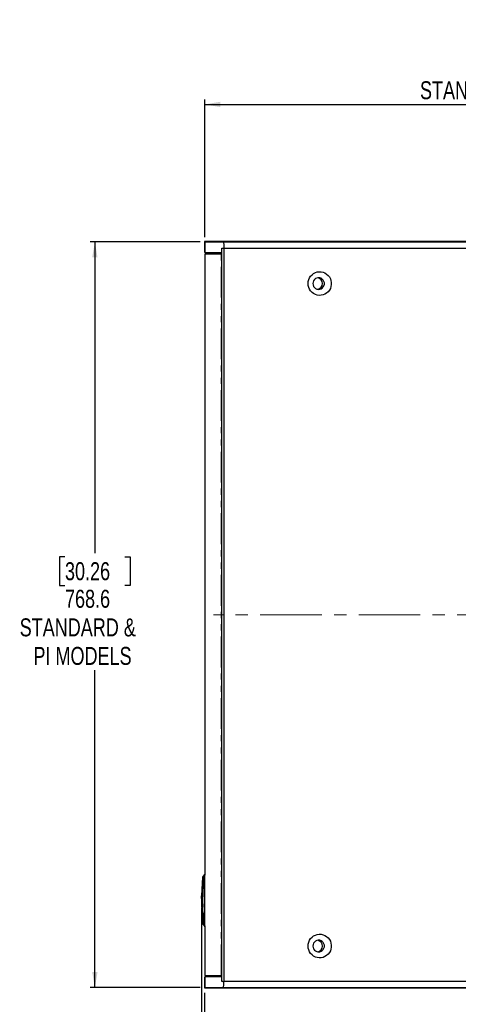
# Model space of a CAD drawing. Header units: millimetres. Extents: x 0 to 841, y 0 to 594.
# Tile 15 of 24: x 294 to 384, y 130 to 333. Entities that reach past the tile are written whole.
import ezdxf

# ---------------------------------------------------------------- set-up
doc = ezdxf.new("R2010")
doc.units = ezdxf.units.MM
doc.linetypes.add('CENTERX2', pattern=[20.32, 12.7, -2.54, 2.54, -2.54])
doc.linetypes.add('PHANTOM', pattern=[12.7, 6.35, -1.27, 1.27, -1.27, 1.27, -1.27])
doc.layers.add('SLD-0', color=7, linetype='Continuous')
doc.styles.add('SLDTEXTSTYLE0', font='TXT', dxfattribs={"width": 0.75})
doc.dimstyles.new('SLDDIMSTYLE0', dxfattribs={"dimtxt": 3.704167, "dimasz": 3.2, "dimexe": 0, "dimexo": 0.0625, "dimgap": 0.926042, "dimtad": 0, "dimtih": 1, "dimtoh": 1, "dimdec": 1, "dimlfac": 5, "dimrnd": 1e-09, "dimzin": 12, "dimdsep": 46, "dimtxsty": 'SLDTEXTSTYLE0', "dimsah": 1, "dimcen": 0.09, "dimadec": 0, "dimazin": 3, "dimtfac": 1, "dimtdec": 1, "dimtofl": 0, "dimtmove": 0, "dimatfit": 3, "dimfxl": 1, "dimfrac": 2, "dimtolj": 1, "dimtzin": 12, "dimarcsym": 0})
doc.dimstyles.new('SLDDIMSTYLE4', dxfattribs={"dimtxt": 3.704167, "dimasz": 3.2, "dimexe": 0, "dimexo": 0.0625, "dimgap": 0.926042, "dimtad": 0, "dimtih": 1, "dimtoh": 1, "dimdec": 1, "dimlfac": 5, "dimrnd": 1e-09, "dimzin": 4, "dimdsep": 46, "dimtxsty": 'SLDTEXTSTYLE0', "dimsah": 1, "dimcen": 0.09, "dimadec": 0, "dimazin": 1, "dimtfac": 1, "dimtdec": 1, "dimtofl": 0, "dimtmove": 0, "dimatfit": 3, "dimfxl": 1, "dimfrac": 2, "dimtolj": 1, "dimtzin": 12, "dimarcsym": 0})

# ---------------------------------------------------------------- blocks, each defined once
blk = doc.blocks.new('_D_17')
at = {"layer": 'SLD-0', "transparency": 16777216}
for p, q in [((477.25, 134.13), (477.25, 84.5)), ((331.85, 132.74), (331.85, 84.5)), ((398.93, 102.96), (397.8, 102.96)), ((397.8, 102.96), (397.8, 97.08)), ((411.24, 102.96), (412.37, 102.96)), ((412.37, 102.96), (412.37, 97.08)), ((397.8, 97.08), (398.93, 97.08)), ((412.37, 97.08), (411.24, 97.08)), ((477.25, 85.5), (331.85, 85.5))]:
    blk.add_line(p, q, dxfattribs=at)
for points in [[(331.85, 85.5), (335.05, 84.95), (335.05, 86.05)], [(477.25, 85.5), (474.05, 86.05), (474.05, 84.95)]]:
    blk.add_solid(points, dxfattribs=at)
at = {"layer": 'SLD-0', "transparency": 16777216, "attachment_point": 1, "style": 'SLDTEXTSTYLE0'}
for s, insert, char_height in [('28.62', (398.93, 101.85), 3.704), ('727.0', (398.93, 96.16), 3.704), ('OUTDOOR MODELS', (382, 90.28), 3.7042)]:
    blk.add_mtext(s, dxfattribs=dict(at, insert=insert, char_height=char_height))
blk = doc.blocks.new('_D_18')
at = {"layer": 'SLD-0', "transparency": 16777216}
for p, q in [((482.62, 152.94), (482.62, 66.94)), ((331.24, 150.2), (331.24, 66.94)), ((398.93, 79.51), (397.8, 79.51)), ((397.8, 79.51), (397.8, 73.63)), ((411.24, 79.51), (412.37, 79.51)), ((412.37, 79.51), (412.37, 73.63)), ((397.8, 73.63), (398.93, 73.63)), ((412.37, 73.63), (411.24, 73.63)), ((331.24, 67.94), (482.62, 67.94))]:
    blk.add_line(p, q, dxfattribs=at)
for points in [[(331.24, 67.94), (334.44, 67.39), (334.44, 68.49)], [(482.62, 67.94), (479.42, 68.49), (479.42, 67.39)]]:
    blk.add_solid(points, dxfattribs=at)
at = {"layer": 'SLD-0', "transparency": 16777216, "char_height": 3.704, "attachment_point": 1, "style": 'SLDTEXTSTYLE0'}
for s, insert in [('29.80', (398.93, 78.4)), ('756.9', (398.93, 72.71))]:
    blk.add_mtext(s, dxfattribs=dict(at, insert=insert))
blk = doc.blocks.new('_D_21')
at = {"layer": 'SLD-0', "transparency": 16777216}
for p, q in [((398.93, 333.3), (397.8, 333.3)), ((397.8, 333.3), (397.8, 327.42)), ((411.24, 333.3), (412.37, 333.3)), ((412.37, 333.3), (412.37, 327.42)), ((397.8, 327.42), (398.93, 327.42)), ((412.37, 327.42), (411.24, 327.42)), ((331.91, 288.51), (331.91, 316.84)), ((477.19, 287.24), (477.19, 316.84)), ((331.91, 315.84), (477.19, 315.84))]:
    blk.add_line(p, q, dxfattribs=at)
for points in [[(331.91, 315.84), (335.11, 315.29), (335.11, 316.39)], [(477.19, 315.84), (473.99, 316.39), (473.99, 315.29)]]:
    blk.add_solid(points, dxfattribs=at)
at = {"layer": 'SLD-0', "transparency": 16777216, "attachment_point": 1, "style": 'SLDTEXTSTYLE0'}
for s, insert, char_height in [('28.60', (398.93, 332.19), 3.704), ('726.4', (398.93, 326.5), 3.704), ('STANDARD & PI MODELS', (376.25, 320.62), 3.7042)]:
    blk.add_mtext(s, dxfattribs=dict(at, insert=insert, char_height=char_height))
blk = doc.blocks.new('_D_23')
at = {"layer": 'SLD-0', "transparency": 16777216}
for p, q in [((330.91, 287.51), (308.24, 287.51)), ((309.24, 287.51), (309.24, 223.35)), ((303.08, 222.6), (301.96, 222.6)), ((301.96, 222.6), (301.96, 216.71)), ((315.4, 222.6), (316.52, 222.6)), ((316.52, 222.6), (316.52, 216.71)), ((301.96, 216.71), (303.08, 216.71)), ((316.52, 216.71), (315.4, 216.71)), ((309.24, 133.8), (309.24, 199.25)), ((330.91, 133.8), (308.24, 133.8))]:
    blk.add_line(p, q, dxfattribs=at)
for points in [[(309.24, 287.51), (308.69, 284.31), (309.79, 284.31)], [(309.24, 133.8), (309.79, 137), (308.69, 137)]]:
    blk.add_solid(points, dxfattribs=at)
at = {"layer": 'SLD-0', "transparency": 16777216, "char_height": 3.704, "attachment_point": 1, "style": 'SLDTEXTSTYLE0'}
for s, insert in [('30.26', (303.08, 221.49)), ('768.6', (303.08, 215.8)), ('STANDARD &', (293.74, 209.91)), ('PI MODELS', (296.58, 204.03))]:
    blk.add_mtext(s, dxfattribs=dict(at, insert=insert))

msp = doc.modelspace()

# ---------------------------------------------------------------- linework, layer by layer
at = {"color": 7, "linetype": 'Continuous', "lineweight": 25}
for p, q in [((331.914034, 287.505679), (331.914034, 285.295879)), ((331.914034, 287.505679), (335.688384, 287.505679)), ((335.405058, 286.235679), (335.583978, 286.235679)), ((335.405058, 285.295879), (335.405058, 286.235679)), ((335.420014, 283.375639), (335.420014, 286.235679)), ((335.583978, 286.235679), (335.787302, 286.235679)), ((335.688384, 287.505679), (475.920961, 287.505679)), ((335.80475, 286.235679), (335.787302, 286.235679)), ((335.787302, 286.235679), (335.787302, 135.065039)), ((335.80475, 286.235679), (335.834148, 286.235679)), ((335.834148, 286.235679), (477.190961, 286.235679)), ((331.906508, 284.981427), (331.906508, 157.010639)), ((335.259858, 284.981427), (331.906508, 284.981427)), ((331.914034, 285.295879), (335.405058, 285.295879)), ((332.549034, 285.295879), (332.549034, 284.981427)), ((335.420014, 284.981427), (335.259858, 284.981427)), ((335.420014, 285.295879), (335.405058, 285.295879)), ((335.4099, 137.925079), (335.4099, 283.375639)), ((335.420014, 283.375639), (335.4099, 283.375639)), ((331.74008, 157.029253), (331.437013, 156.57683)), ((331.81703, 157.081355), (331.853532, 157.096482)), ((331.81703, 157.081355), (331.850905, 157.095778)), ((331.849651, 157.095442), (331.853532, 157.096482)), ((331.853532, 157.096482), (331.871748, 157.101363)), ((331.929827, 157.010639), (331.871748, 157.010639)), ((331.871748, 146.761739), (331.871748, 156.820139)), ((331.246041, 152.279124), (331.261159, 153.235152)), ((331.277957, 153.235155), (331.260888, 151.808559)), ((331.403683, 154.122961), (331.307056, 151.790939)), ((331.260888, 151.808559), (331.288242, 151.492757)), ((331.307056, 151.790939), (331.338874, 148.727314)), ((331.437013, 147.005049), (331.74008, 146.552626)), ((331.812994, 146.501605), (331.817031, 146.500523)), ((331.853532, 146.485397), (331.849651, 146.486437)), ((331.853533, 146.485397), (331.871748, 146.480516)), ((331.871748, 146.571239), (331.929827, 146.571239)), ((331.906508, 146.571239), (331.906508, 136.319291)), ((331.906508, 136.319291), (335.259858, 136.319291)), ((331.914034, 136.004839), (331.914034, 133.795039)), ((335.405058, 136.004839), (331.914034, 136.004839)), ((332.549034, 136.319291), (332.549034, 136.004839)), ((335.259858, 136.319291), (335.420014, 136.319291)), ((335.405058, 135.065039), (335.405058, 136.004839)), ((335.405058, 136.004839), (335.420014, 136.004839)), ((335.4099, 137.925079), (335.420014, 137.925079)), ((335.420014, 135.065039), (335.420014, 137.925079)), ((335.583978, 135.065039), (335.405058, 135.065039)), ((335.583978, 135.065039), (335.787302, 135.065039)), ((335.787302, 135.065039), (335.80475, 135.065039)), ((335.834148, 135.065039), (335.80475, 135.065039)), ((477.190961, 135.065039), (335.834148, 135.065039)), ((335.688384, 133.795039), (331.914034, 133.795039)), ((475.920961, 133.795039), (335.688384, 133.795039))]:
    msp.add_line(p, q, dxfattribs=at)
at = {"color": 8, "linetype": 'PHANTOM', "lineweight": 18}
for p, q in [((335.259858, 136.319291), (335.259858, 284.981427)), ((331.606977, 156.5797), (331.602366, 156.552489)), ((331.607135, 156.390776), (331.602545, 156.391479)), ((331.743961, 156.994707), (331.607135, 156.579662)), ((331.607135, 156.390776), (331.743961, 156.751165)), ((331.745684, 156.832271), (331.743961, 156.751165)), ((331.743962, 156.994707), (331.745684, 156.986472)), ((331.853532, 156.820139), (331.849651, 156.749582)), ((331.849651, 156.749582), (331.849651, 146.832296)), ((331.853533, 156.820139), (331.871748, 156.820139)), ((331.348847, 154.277978), (331.403496, 154.277976)), ((331.260888, 151.808559), (331.341772, 154.209415)), ((331.265802, 153.347371), (331.278088, 153.347371)), ((331.243783, 151.790939), (331.244939, 152.166907)), ((331.318471, 148.770465), (331.243783, 151.790939)), ((331.244939, 152.166907), (331.24477, 152.166907)), ((331.324866, 148.658072), (331.324134, 148.666398)), ((331.339877, 148.658071), (331.324866, 148.658072)), ((331.602545, 147.190399), (331.607135, 147.191102)), ((331.743961, 146.830714), (331.607135, 147.191103)), ((331.607135, 147.002217), (331.743961, 146.587172)), ((331.745684, 146.595406), (331.743961, 146.587172)), ((331.743962, 146.830714), (331.745684, 146.749608)), ((331.849651, 146.486437), (331.821294, 146.497893)), ((331.849651, 146.832296), (331.853532, 146.761739)), ((331.853532, 146.761739), (331.871748, 146.761739))]:
    msp.add_line(p, q, dxfattribs=at)
at = {"color": 7, "linetype": 'Continuous', "lineweight": 25, "flags": 128}
for points in [[(353.182119, 278.920479), (353.21666, 279.332571), (353.31929, 279.732807), (353.487057, 280.109675), (353.715134, 280.452331), (353.996959, 280.750919), (354.324426, 280.996848), (354.688113, 281.183044), (355.077558, 281.30415), (355.481557, 281.356682), (355.888489, 281.339129), (356.286645, 281.251996), (356.664573, 281.09779), (357.011399, 280.880946), (357.317147, 280.607703), (357.57302, 280.285922), (357.771657, 279.924859), (357.907344, 279.534903), (357.976178, 279.12727), (357.976178, 278.713689), (357.907344, 278.306056), (357.771657, 277.916099), (357.57302, 277.555037), (357.317147, 277.233256), (357.011399, 276.960013), (356.664573, 276.743169), (356.286645, 276.588962), (355.888489, 276.501829), (355.481557, 276.484276), (355.077558, 276.536809), (354.688113, 276.657915), (354.324426, 276.844111), (353.996959, 277.09004), (353.715134, 277.388628), (353.487057, 277.731284), (353.31929, 278.108151), (353.21666, 278.508388), (353.182119, 278.920479)], [(354.187567, 278.920479), (354.22466, 278.62233), (354.333608, 278.342915), (354.507565, 278.09979), (354.735601, 277.908231), (355.003387, 277.780277), (355.294099, 277.723965), (355.589468, 277.742835), (355.870937, 277.8357), (356.120818, 277.996726), (356.323413, 278.215795), (356.465989, 278.479142), (356.53959, 278.77022), (356.53959, 279.070739), (356.465989, 279.361817), (356.323413, 279.625163), (356.120818, 279.844232), (355.870937, 280.005258), (355.589468, 280.098124), (355.294099, 280.116994), (355.003387, 280.060682), (354.735601, 279.932727), (354.507565, 279.741169), (354.333608, 279.498044), (354.22466, 279.218629), (354.187567, 278.920479)], [(331.871748, 156.820139), (331.871748, 156.875003), (331.871748, 156.927759), (331.871748, 156.976379), (331.871748, 157.018994), (331.871748, 157.053968), (331.871748, 157.079956), (331.871748, 157.095959), (331.871748, 157.101363)], [(331.871748, 146.480516), (331.871748, 146.48592), (331.871748, 146.501923), (331.871748, 146.527911), (331.871748, 146.562885), (331.871748, 146.6055), (331.871748, 146.65412), (331.871748, 146.706875), (331.871748, 146.761739)], [(353.182119, 142.380239), (353.21666, 142.792331), (353.31929, 143.192567), (353.487057, 143.569435), (353.715134, 143.912091), (353.996959, 144.210679), (354.324426, 144.456608), (354.688113, 144.642804), (355.077558, 144.76391), (355.481557, 144.816442), (355.888489, 144.798889), (356.286645, 144.711756), (356.664573, 144.55755), (357.011399, 144.340706), (357.317147, 144.067463), (357.57302, 143.745682), (357.771657, 143.384619), (357.907344, 142.994663), (357.976178, 142.58703), (357.976178, 142.173449), (357.907344, 141.765816), (357.771657, 141.375859), (357.57302, 141.014797), (357.317147, 140.693016), (357.011399, 140.419773), (356.664573, 140.202929), (356.286645, 140.048722), (355.888489, 139.961589), (355.481557, 139.944036), (355.077558, 139.996569), (354.688113, 140.117675), (354.324426, 140.303871), (353.996959, 140.5498), (353.715134, 140.848388), (353.487057, 141.191044), (353.31929, 141.567911), (353.21666, 141.968148), (353.182119, 142.380239)], [(354.187567, 142.380239), (354.22466, 142.08209), (354.333608, 141.802675), (354.507565, 141.55955), (354.735601, 141.367991), (355.003387, 141.240037), (355.294099, 141.183725), (355.589468, 141.202595), (355.870937, 141.29546), (356.120818, 141.456486), (356.323413, 141.675555), (356.465989, 141.938902), (356.53959, 142.22998), (356.53959, 142.530499), (356.465989, 142.821577), (356.323413, 143.084923), (356.120818, 143.303992), (355.870937, 143.465018), (355.589468, 143.557884), (355.294099, 143.576754), (355.003387, 143.520442), (354.735601, 143.392487), (354.507565, 143.200929), (354.333608, 142.957804), (354.22466, 142.678389), (354.187567, 142.380239)]]:
    msp.add_lwpolyline(points, dxfattribs=at)
at = {"color": 7, "linetype": 'Continuous', "lineweight": 25}
for centre, radius, start, end in [((354.940984, 278.920479), 1.201371, 280.65627389, 79.34372612), ((392.356646, 151.790939), 61.113811, 175.5564148, 178.54058258), ((392.356646, 151.790939), 61.113811, 179.64756141, 180), ((392.356646, 151.790939), 61.113811, 180, 184.44356833), ((331.889089, 146.633622), 0.152378, 240.06927889, 254.99997537), ((354.940984, 142.380239), 1.201371, 280.65627414, 79.34372586)]:
    msp.add_arc(centre, radius, start, end, dxfattribs=at)
at = {"color": 8, "linetype": 'PHANTOM', "lineweight": 18}
for centre, radius, start, end in [((331.411113, 148.662499), 0.086361, 137.47853434, 182.93871664), ((331.889096, 146.633631), 0.152389, 197.75061692, 240.06878086)]:
    msp.add_arc(centre, radius, start, end, dxfattribs=at)
at = {"color": 7, "linetype": 'Continuous', "lineweight": 25}
for points, knots in [([(335.688384, 287.505679), (335.70467, 287.491606), (335.737242, 287.463458), (335.780999, 287.243895), (335.81413, 286.920857), (335.831665, 286.563888), (335.833445, 286.32858), (335.834148, 286.235679)], [0, 0, 0, 0, 0.21517817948, 0.43036310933, 0.64535766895, 0.85998522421, 1, 1, 1, 1]), ([(331.452364, 156.600121), (331.445551, 156.588578), (331.431925, 156.565493), (331.42807, 156.538965), (331.426143, 156.525701)], [0, 0, 0, 0, 0.50001148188, 1, 1, 1, 1]), ([(331.602545, 156.39148), (331.576613, 156.021439), (331.526583, 155.307561), (331.486378, 154.569333), (331.47519, 154.201279), (331.474475, 154.177773)], [0, 0, 0, 0, 0.501861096, 0.9681864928, 1, 1, 1, 1]), ([(331.602546, 156.391481), (331.605554, 156.430709), (331.609344, 156.48012), (331.613355, 156.532261), (331.614392, 156.545916), (331.614674, 156.549636), (331.614755, 156.550763), (331.614784, 156.551136), (331.614791, 156.551269), (331.614791, 156.551274), (331.614791, 156.551285), (331.614788, 156.551306), (331.614775, 156.55135), (331.614717, 156.551439), (331.614473, 156.551632), (331.613473, 156.552063), (331.609449, 156.552998), (331.605612, 156.552707), (331.602546, 156.552475)], [0, 0, 0, 0, 0.367801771, 0.4632839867, 0.4887667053, 0.4959345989, 0.4981254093, 0.4993890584, 0.4994010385, 0.4994147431, 0.4994499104, 0.4995594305, 0.4999531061, 0.5014649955, 0.5074168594, 0.5310598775, 0.6252540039, 1, 1, 1, 1]), ([(331.606979, 156.390789), (331.609244, 156.420689), (331.612643, 156.465538), (331.616205, 156.51416), (331.618402, 156.53645), (331.618748, 156.547612), (331.618684, 156.55775), (331.618396, 156.565664), (331.618674, 156.573552), (331.618777, 156.578881), (331.617694, 156.582717), (331.612325, 156.575929), (331.609015, 156.578263), (331.606977, 156.5797)], [0, 0, 0, 0, 0.2504855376, 0.3757208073, 0.4067461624, 0.437981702, 0.4691565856, 0.500377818, 0.5316296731, 0.5622679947, 0.5934789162, 0.7497211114, 1, 1, 1, 1]), ([(331.826269, 157.089177), (331.814396, 157.085098), (331.790261, 157.076808), (331.759841, 157.054821), (331.745412, 157.035307), (331.738695, 157.026223)], [0, 0, 0, 0, 0.3410478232, 0.6932607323, 1, 1, 1, 1]), ([(331.341772, 154.209415), (331.342369, 154.219267), (331.343566, 154.238988), (331.344839, 154.252518), (331.345476, 154.259289)], [0, 0, 0, 0, 0.4995469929, 1, 1, 1, 1]), ([(331.343543, 154.25034), (331.343143, 154.243237), (331.342362, 154.229368), (331.342436, 154.213484), (331.342472, 154.205735)], [0, 0, 0, 0, 0.5121613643, 1, 1, 1, 1]), ([(331.403496, 154.277976), (331.40403, 154.277293), (331.405103, 154.275923), (331.406242, 154.265214), (331.406981, 154.24942), (331.407227, 154.228433), (331.407035, 154.20393), (331.406317, 154.176726), (331.405214, 154.149024), (331.404189, 154.131579), (331.403683, 154.122961)], [0, 0, 0, 0, 0.1273804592, 0.2554043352, 0.3773120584, 0.500115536, 0.6267178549, 0.749983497, 0.8765016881, 1, 1, 1, 1]), ([(331.265847, 152.222996), (331.264787, 152.222044), (331.257348, 152.215356), (331.247657, 152.196239), (331.245292, 152.177317), (331.243991, 152.166907)], [0, 0, 0, 0, 0.06948902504, 0.48805126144, 1, 1, 1, 1]), ([(331.244886, 152.174704), (331.244941, 152.177838), (331.245056, 152.184334), (331.24531, 152.203398), (331.245586, 152.227818), (331.245852, 152.256048), (331.245977, 152.27125), (331.246041, 152.279124)], [0, 0, 0, 0, 0.1641692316, 0.3402508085, 0.6583183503, 0.8230372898, 1, 1, 1, 1]), ([(331.261159, 153.235152), (331.261502, 153.249931), (331.262191, 153.279646), (331.262905, 153.315143), (331.263302, 153.336549), (331.263299, 153.339329), (331.263298, 153.339467)], [0, 0, 0, 0, 0.32619133, 0.6558389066, 0.9829652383, 1, 1, 1, 1]), ([(331.262659, 153.347371), (331.263183, 153.337937), (331.264226, 153.319178), (331.274049, 153.303167), (331.278933, 153.295208)], [0, 0, 0, 0, 0.5028633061, 1, 1, 1, 1]), ([(331.341769, 154.209415), (331.342804, 154.205834), (331.344923, 154.198499), (331.359198, 154.188154), (331.37988, 154.179552), (331.39722, 154.176231), (331.405639, 154.174619)], [0, 0, 0, 0, 0.2453932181, 0.5026920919, 0.7585374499, 1, 1, 1, 1]), ([(331.324134, 148.666398), (331.323676, 148.673723), (331.322757, 148.688453), (331.320685, 148.726411), (331.319205, 148.755857), (331.318471, 148.770465)], [0, 0, 0, 0, 0.3326435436, 0.6689122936, 1, 1, 1, 1]), ([(331.474777, 149.394978), (331.475422, 149.373801), (331.486559, 149.008367), (331.526673, 148.273183), (331.576646, 147.560017), (331.602545, 147.190399)], [0, 0, 0, 0, 0.0287803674, 0.4966394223, 1, 1, 1, 1]), ([(331.426144, 147.056177), (331.428072, 147.042913), (331.431927, 147.016385), (331.445553, 146.9933), (331.452367, 146.981757)], [0, 0, 0, 0, 0.4999887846, 1, 1, 1, 1]), ([(331.602546, 147.029403), (331.605556, 147.029168), (331.609347, 147.028871), (331.613355, 147.029598), (331.614393, 147.029979), (331.614674, 147.030106), (331.614756, 147.030193), (331.614786, 147.030213), (331.614798, 147.030273), (331.614802, 147.030379), (331.614795, 147.030749), (331.613484, 147.054667), (331.608516, 147.109006), (331.604646, 147.161758), (331.602546, 147.190398)], [0, 0, 0, 0, 0.3675851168, 0.4629723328, 0.4884108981, 0.4955575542, 0.4977379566, 0.4989913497, 0.4993609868, 0.4997615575, 0.500735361, 0.5036677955, 0.7305379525, 1, 1, 1, 1]), ([(331.606977, 147.002179), (331.609013, 147.003628), (331.612318, 147.00598), (331.617704, 146.999103), (331.618771, 147.003047), (331.618679, 147.008402), (331.618396, 147.016401), (331.618679, 147.024325), (331.618755, 147.034397), (331.618402, 147.045512), (331.616199, 147.067794), (331.612647, 147.116399), (331.609245, 147.161216), (331.606977, 147.19109)], [0, 0, 0, 0, 0.25048539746, 0.40671417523, 0.43794964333, 0.46912450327, 0.50034577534, 0.53159761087, 0.56223601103, 0.59344691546, 0.62453781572, 0.74972105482, 1, 1, 1, 1]), ([(331.738695, 146.555656), (331.745412, 146.546572), (331.759841, 146.527057), (331.790261, 146.505071), (331.814396, 146.49678), (331.826269, 146.492702)], [0, 0, 0, 0, 0.3067392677, 0.6589521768, 1, 1, 1, 1]), ([(335.688384, 133.795039), (335.70467, 133.809113), (335.737242, 133.837261), (335.780999, 134.056823), (335.81413, 134.379861), (335.831665, 134.736831), (335.833445, 134.972138), (335.834148, 135.065039)], [0, 0, 0, 0, 0.2151781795, 0.4303631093, 0.6453576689, 0.8599852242, 1, 1, 1, 1])]:
    msp.add_open_spline(points, degree=3, knots=knots, dxfattribs=at)
at = {"color": 8, "linetype": 'PHANTOM', "lineweight": 18}
for points, knots in [([(331.426551, 156.526004), (331.426549, 156.526004), (331.420006, 156.525159), (331.442841, 156.527912), (331.495143, 156.535459), (331.566131, 156.546703), (331.602545, 156.55247)], [0, 0, 0, 0, 0.0000835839, 0.3341994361, 0.6584652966, 1, 1, 1, 1]), ([(331.607135, 156.579662), (331.606735, 156.579728), (331.603263, 156.580299), (331.591794, 156.582222), (331.573737, 156.585087), (331.554735, 156.587898), (331.538626, 156.59011), (331.527207, 156.591568), (331.518355, 156.592639), (331.511887, 156.59339), (331.505779, 156.594072), (331.500025, 156.594688), (331.494619, 156.595245), (331.479944, 156.596697), (331.46368, 156.598125), (331.453733, 156.599042), (331.451688, 156.599203), (331.451747, 156.599184), (331.45175, 156.599183)], [0, 0, 0, 0, 0.0037259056, 0.0323405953, 0.1091427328, 0.1866011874, 0.2446229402, 0.306370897, 0.3390903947, 0.3717387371, 0.4043159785, 0.4368221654, 0.4692573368, 0.5016215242, 0.7182726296, 0.8822421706, 0.9935382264, 1, 1, 1, 1]), ([(331.451912, 151.790939), (331.45799, 152.558181), (331.470146, 154.092823), (331.561469, 155.624739), (331.607135, 156.390776)], [0, 0, 0, 0, 0.4999484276, 1, 1, 1, 1]), ([(331.743961, 156.751165), (331.743842, 156.726981), (331.735676, 155.073824), (331.738775, 152.54172), (331.737872, 149.633629), (331.739044, 148.164278), (331.740907, 147.468018), (331.742377, 147.116973), (331.743347, 146.940719), (331.743783, 146.864923), (331.743915, 146.841414), (331.743949, 146.833621), (331.743961, 146.830714)], [0, 0, 0, 0, 0.0073141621, 0.4999977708, 0.7656353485, 0.8867239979, 0.9443382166, 0.9761972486, 0.9928898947, 0.9976427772, 0.9991208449, 1, 1, 1, 1]), ([(331.738265, 157.026574), (331.738136, 157.025658), (331.737941, 157.024273), (331.738733, 157.01284), (331.740658, 157.004405), (331.74224, 156.999308), (331.743274, 156.996598), (331.743788, 156.995356), (331.743918, 156.994871), (331.743961, 156.994707)], [0, 0, 0, 0, 0.4996933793, 0.7547694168, 0.8786140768, 0.947738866, 0.9841023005, 0.9946094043, 1, 1, 1, 1]), ([(331.849651, 156.749582), (331.837812, 156.749736), (331.813755, 156.75005), (331.782962, 156.750492), (331.758074, 156.750884), (331.748616, 156.751072), (331.743961, 156.751165)], [0, 0, 0, 0, 0.2460595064, 0.5000000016, 0.753940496, 1, 1, 1, 1]), ([(331.849651, 157.095442), (331.837885, 157.091382), (331.813926, 157.083114), (331.783156, 157.059785), (331.758159, 157.030135), (331.748651, 157.006408), (331.743962, 156.994707)], [0, 0, 0, 0, 0.2445269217, 0.4979184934, 0.7524007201, 1, 1, 1, 1]), ([(331.745684, 156.986472), (331.749876, 156.999049), (331.758414, 157.024659), (331.783193, 157.057962), (331.805751, 157.073558), (331.81703, 157.081355)], [0, 0, 0, 0, 0.3254340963, 0.6627170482, 1, 1, 1, 1]), ([(331.745684, 156.986472), (331.746692, 156.983171), (331.74876, 156.976396), (331.748461, 156.940325), (331.74875, 156.890694), (331.746691, 156.851447), (331.745684, 156.832271)], [0, 0, 0, 0, 0.2435847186, 0.4999265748, 0.7556558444, 1, 1, 1, 1]), ([(331.745684, 156.832271), (331.749852, 156.831604), (331.758341, 156.830245), (331.783475, 156.827253), (331.815552, 156.823809), (331.841023, 156.821347), (331.853533, 156.820138)], [0, 0, 0, 0, 0.24544925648, 0.49988996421, 0.75438866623, 1, 1, 1, 1]), ([(331.853533, 157.096481), (331.854564, 157.093437), (331.856192, 157.08863), (331.85692, 157.055477), (331.857146, 157.017939), (331.856926, 156.970429), (331.856199, 156.905177), (331.854567, 156.853125), (331.853533, 156.820139)], [0, 0, 0, 0, 0.2263561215, 0.3574076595, 0.5000151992, 0.6424121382, 0.773389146, 1, 1, 1, 1]), ([(331.345476, 154.259289), (331.346113, 154.264934), (331.347365, 154.276018), (331.348359, 154.277333), (331.348847, 154.277977)], [0, 0, 0, 0, 0.50936089, 1, 1, 1, 1]), ([(331.278088, 153.347371), (331.278384, 153.345871), (331.278978, 153.342858), (331.279172, 153.316226), (331.278902, 153.279469), (331.278272, 153.249933), (331.277957, 153.235155)], [0, 0, 0, 0, 0.2491047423, 0.5002087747, 0.7499226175, 1, 1, 1, 1]), ([(331.474475, 154.177773), (331.461162, 153.804795), (331.432772, 153.009446), (331.428719, 152.213583), (331.426567, 151.790939)], [0, 0, 0, 0, 0.4689486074, 1, 1, 1, 1]), ([(331.426567, 151.790939), (331.428731, 151.367762), (331.432815, 150.568855), (331.461354, 149.770464), (331.474777, 149.394978)], [0, 0, 0, 0, 0.5296959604, 1, 1, 1, 1]), ([(331.607135, 147.191103), (331.561125, 147.957119), (331.469114, 149.48901), (331.457646, 151.023677), (331.451912, 151.790939)], [0, 0, 0, 0, 0.5000462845, 1, 1, 1, 1]), ([(331.338874, 148.727314), (331.339244, 148.717511), (331.339988, 148.697759), (331.340471, 148.675936), (331.340518, 148.660818), (331.340091, 148.65899), (331.339877, 148.658071)], [0, 0, 0, 0, 0.2480763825, 0.4998722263, 0.7488345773, 1, 1, 1, 1]), ([(331.602545, 147.029408), (331.566545, 147.03513), (331.496355, 147.046285), (331.438175, 147.054523), (331.430462, 147.05542), (331.426549, 147.055875)], [0, 0, 0, 0, 0.3415812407, 0.6659929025, 1, 1, 1, 1]), ([(331.45175, 146.982696), (331.451748, 146.982698), (331.451745, 146.982702), (331.451898, 146.982722), (331.452452, 146.982779), (331.454739, 146.98296), (331.462354, 146.983618), (331.476763, 146.984963), (331.49786, 146.986979), (331.524994, 146.989987), (331.55937, 146.994379), (331.590696, 146.999519), (331.607135, 147.002217)], [0, 0, 0, 0, 0.0195341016, 0.0389457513, 0.0524711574, 0.1461609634, 0.2671937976, 0.4155726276, 0.5599896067, 0.6913825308, 0.83804873, 1, 1, 1, 1]), ([(331.607135, 147.002217), (331.606066, 147.006679), (331.603921, 147.015638), (331.603005, 147.024807), (331.602545, 147.029408)], [0, 0, 0, 0, 0.4981154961, 1, 1, 1, 1]), ([(331.743961, 146.587172), (331.743835, 146.586722), (331.735558, 146.557298), (331.736922, 146.55629), (331.738265, 146.555297)], [0, 0, 0, 0, 0.0152798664, 1, 1, 1, 1]), ([(331.849651, 146.832296), (331.837885, 146.832143), (331.813926, 146.831831), (331.783156, 146.831389), (331.758159, 146.830996), (331.748651, 146.830807), (331.743962, 146.830714)], [0, 0, 0, 0, 0.2445269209, 0.4979184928, 0.7524007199, 1, 1, 1, 1]), ([(331.745684, 146.749608), (331.749853, 146.750275), (331.758344, 146.751633), (331.783484, 146.754626), (331.81556, 146.758069), (331.841027, 146.76053), (331.853532, 146.761739)], [0, 0, 0, 0, 0.2455301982, 0.5, 0.7544698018, 1, 1, 1, 1]), ([(331.745684, 146.749608), (331.746692, 146.730484), (331.74876, 146.691234), (331.748461, 146.641655), (331.74875, 146.6056), (331.746691, 146.598752), (331.745684, 146.595406)], [0, 0, 0, 0, 0.2435847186, 0.4999265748, 0.7556558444, 1, 1, 1, 1]), ([(331.745684, 146.595406), (331.749852, 146.58279), (331.758341, 146.557095), (331.783475, 146.524491), (331.815552, 146.498728), (331.841023, 146.489789), (331.853533, 146.485399)], [0, 0, 0, 0, 0.2454492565, 0.4998899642, 0.7543886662, 1, 1, 1, 1]), ([(331.853533, 146.761739), (331.854564, 146.728789), (331.856192, 146.676763), (331.85692, 146.611496), (331.857146, 146.563972), (331.856926, 146.526436), (331.856199, 146.493262), (331.854567, 146.488448), (331.853533, 146.485397)], [0, 0, 0, 0, 0.2263687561, 0.357417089, 0.5000150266, 0.6424120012, 0.7733890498, 1, 1, 1, 1])]:
    msp.add_open_spline(points, degree=3, knots=knots, dxfattribs=at)
msp.add_open_spline([(331.426567, 151.790939), (331.428437, 151.790939), (331.432177, 151.790939), (331.445334, 151.790939), (331.451912, 151.790939)], degree=3, dxfattribs=at)
at = {"layer": 'SLD-0'}
for p, q in [((475.920961, 287.565679), (331.854034, 287.565679)), ((331.854034, 287.565679), (331.854034, 285.295879)), ((331.242835, 151.975335), (331.242835, 151.198986)), ((331.854034, 136.004839), (331.854034, 133.735039)), ((331.854034, 133.735039), (475.920961, 133.735039))]:
    msp.add_line(p, q, dxfattribs=at)
at = {"layer": 'SLD-0', "linetype": 'CENTERX2', "lineweight": 18}
msp.add_line((477.920961, 210.650359), (333.688384, 210.650359), dxfattribs=at)

# ---------------------------------------------------------------- dimensions: what is measured, and where the dimension line sits
at = {"layer": 'SLD-0'}
for base, p1, p2, text, dimstyle, picture, middle in [((477.190961, 324.948344), (331.914034, 287.505679), (477.190961, 286.235679), '<>\\PSTANDARD & PI MODELS', 'SLDDIMSTYLE0', '_D_21', (405.086894, 324.948344)), ((331.854034, 94.609852), (477.249607, 135.125039), (331.854034, 133.735039), '<>\\POUTDOOR MODELS', 'SLDDIMSTYLE4', '_D_17', (405.086894, 94.609852))]:
    dim = msp.add_linear_dim(base=base, p1=p1, p2=p2, text=text, dimstyle=dimstyle, dxfattribs=at)
    dim.commit()
    dim.dimension.update_dxf_attribs({"geometry": picture, "text_midpoint": middle, "dimtype": 160})
dim = msp.add_linear_dim(base=(309.239953, 133.795039), p1=(331.914034, 287.505679), p2=(331.914034, 133.795039), angle=90, text='<>\\PSTANDARD &\\PPI MODELS', dimstyle='SLDDIMSTYLE0', dxfattribs=at)
dim.commit()
dim.dimension.update_dxf_attribs({"geometry": '_D_23', "text_midpoint": (309.239953, 211.299471), "dimtype": 160})
dim = msp.add_linear_dim(base=(482.621481, 74.101679), p1=(331.242835, 151.198986), p2=(482.621481, 153.939826), dimstyle='SLDDIMSTYLE0', dxfattribs=at)
dim.commit()
dim.dimension.update_dxf_attribs({"geometry": '_D_18', "text_midpoint": (405.086894, 74.101679), "dimtype": 160})

doc.saveas('drawing.dxf')
